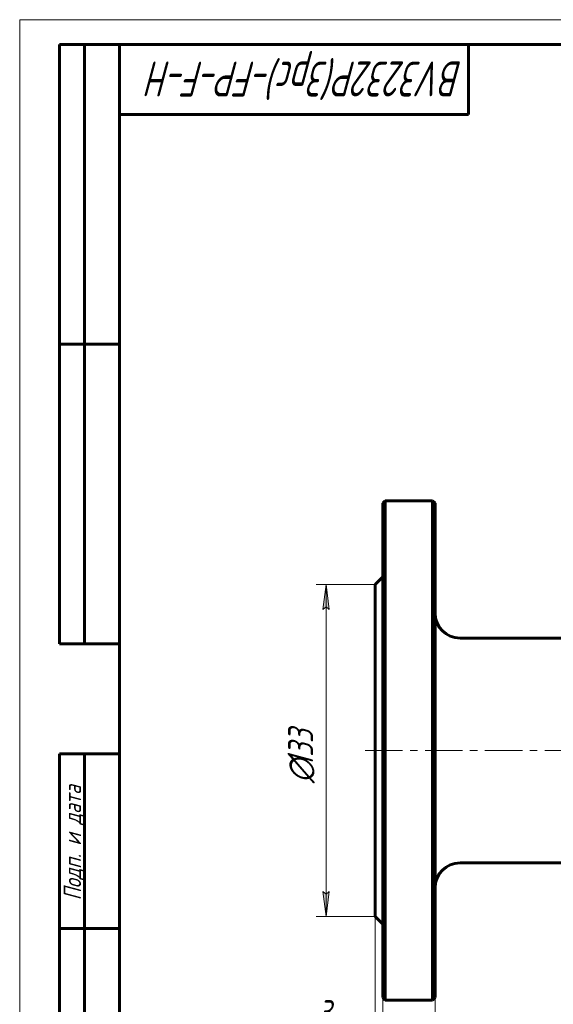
# Model space of a CAD drawing. Header units: millimetres. Extents: x 0 to 420, y 0 to 297.
# Tile 2 of 8: x 0 to 107, y 100 to 297. Entities that reach past the tile are written whole.
import ezdxf

# ---------------------------------------------------------------- set-up
doc = ezdxf.new("R2010")
doc.units = ezdxf.units.MM
for name, pattern in [('K5LT_AXLED', [12, 7.5, -1.5, 1.5, -1.5]), ('K5LT_BASIC', [0]), ('K5LT_THIN', [0])]:
    doc.linetypes.add(name, pattern=pattern)
doc.layers.add('Системный слой', color=7, linetype='Continuous')
doc.layers.add('Системный слой (1)', color=7, linetype='Continuous', true_color=0x6c6c6c)
doc.styles.add('KDIMTEXTSTYLE', font='GOST_AU.SHX', dxfattribs={"width": 0.96, "oblique": 15, "height": 5})
doc.styles.add('KTEXTSTYLE', font='GOST_AU.SHX', dxfattribs={"width": 0.96, "height": 5})
doc.dimstyles.new('KDIMSTYLE (0.50)', dxfattribs={"dimtxt": 5, "dimasz": 1, "dimexe": 2, "dimexo": 0, "dimgap": 1, "dimtad": 1, "dimlfac": 2, "dimtxsty": 'KDIMTEXTSTYLE', "dimsah": 1, "dimcen": 0, "dimdle": 1, "dimadec": 0, "dimazin": 0, "dimtfac": 0.667, "dimtmove": 0, "dimatfit": 3, "dimfxl": 1, "dimtvp": 1, "dimtolj": 1, "dimtzin": 0, "dimarcsym": 0})

# ---------------------------------------------------------------- blocks, each defined once
blk = doc.blocks.new('D0')
at = {"layer": 'Системный слой (1)'}
for points in [[(75.78, 68.41), (76.28, 69.07), (71.28, 68.41), (76.28, 67.75)], [(221.28, 67.75), (226.28, 68.41), (221.28, 69.07), (221.78, 68.41)]]:
    blk.add_hatch(color=7, dxfattribs=at).paths.add_polyline_path(points)
at = {"layer": 'Системный слой (1)', "color": 7, "linetype": 'K5LT_THIN', "lineweight": 18}
for p, q in [((71.28, 117.16), (71.28, 66.41)), ((226.28, 118.05), (226.28, 66.41)), ((71.28, 68.41), (76.28, 69.07)), ((76.28, 69.07), (75.78, 68.41)), ((221.78, 68.41), (221.28, 69.07)), ((221.28, 69.07), (226.28, 68.41)), ((76.28, 67.75), (71.28, 68.41)), ((71.28, 68.41), (226.28, 68.41)), ((75.78, 68.41), (76.28, 67.75)), ((226.28, 68.41), (221.28, 67.75)), ((221.28, 67.75), (221.78, 68.41))]:
    blk.add_line(p, q, dxfattribs=at)
blk.add_wipeout([(139.34, 69.41), (139.34, 76.79), (157.47, 76.79), (157.47, 69.41)]).dxf.layer = 'Системный слой (1)'
at = {"layer": 'Системный слой (1)', "color": 7, "char_height": 5, "attachment_point": 1, "style": 'KTEXTSTYLE'}
for s, insert in [('\\H5.0;\\W1.000;\\Q15;\\Q15;\\W0.965;310', (139.34, 75.99)), ('\\H5.0;\\W1.000;\\Q15;\\Q15;\\W0.965;±', (147.54, 75.99)), ('\\H5.0;\\W1.000;\\Q15;\\Q15;\\W0.965;1,5', (150.45, 75.99))]:
    blk.add_mtext(s, dxfattribs=dict(at, insert=insert))
blk = doc.blocks.new('KDIMARROW_01')
at = {"layer": 'Системный слой'}
blk.add_hatch(color=0, dxfattribs=at).paths.add_polyline_path([(-5, -0.66), (0, 0), (-5, 0.66), (-4.5, 0)])
at = {"layer": 'Системный слой', "color": 0, "linetype": 'K5LT_THIN', "lineweight": 18}
for p, q in [((-4.5, 0), (-5, 0.66)), ((-5, 0.66), (0, 0)), ((0, 0), (-5, -0.66)), ((-5, -0.66), (-4.5, 0))]:
    blk.add_line(p, q, dxfattribs=at)
at = {"layer": 'Системный слой (1)', "color": 0, "linetype": 'K5LT_THIN', "lineweight": 18}
blk.add_line((326.79, 150.66), (326.29, 150.66), dxfattribs=at)
blk = doc.blocks.new('D2')
at = {"layer": 'Системный слой (1)'}
for points in [[(75.78, 82.09), (76.28, 82.74), (71.28, 82.09), (76.28, 81.43)], [(78.28, 81.43), (83.28, 82.09), (78.28, 82.74), (78.78, 82.09)]]:
    blk.add_hatch(color=7, dxfattribs=at).paths.add_polyline_path(points)
at = {"layer": 'Системный слой (1)', "color": 7, "linetype": 'K5LT_THIN', "lineweight": 18}
for p, q in [((71.28, 117.16), (71.28, 80.09)), ((83.28, 101.16), (83.28, 80.09)), ((66.24, 82.09), (54.2, 82.09)), ((71.28, 82.09), (66.28, 82.09)), ((71.28, 82.09), (76.28, 82.74)), ((76.28, 81.43), (71.28, 82.09)), ((71.28, 82.09), (83.28, 82.09)), ((76.28, 82.74), (75.78, 82.09)), ((75.78, 82.09), (76.28, 81.43)), ((78.78, 82.09), (78.28, 82.74)), ((78.28, 82.74), (83.28, 82.09)), ((83.28, 82.09), (78.28, 81.43)), ((78.28, 81.43), (78.78, 82.09))]:
    blk.add_line(p, q, dxfattribs=at)
blk.add_wipeout([(56.2, 83.09), (56.2, 90.47), (63.92, 90.47), (63.92, 83.09)]).dxf.layer = 'Системный слой (1)'
at = {"layer": 'Системный слой (1)', "color": 7, "insert": (56.2, 89.67), "char_height": 5, "attachment_point": 1, "style": 'KTEXTSTYLE'}
blk.add_mtext('\\H5.0;\\W1.000;\\Q15;\\Q15;\\W0.965;24', dxfattribs=at)
blk = doc.blocks.new('D3')
at = {"layer": 'Системный слой (1)'}
for points in [[(62.08, 178.91), (61.42, 183.91), (60.76, 178.91), (61.42, 179.41)], [(61.42, 117.41), (62.08, 122.41), (61.42, 121.91), (60.76, 122.41)]]:
    blk.add_hatch(color=7, dxfattribs=at).paths.add_polyline_path(points)
at = {"layer": 'Системный слой (1)', "color": 7, "linetype": 'K5LT_THIN', "lineweight": 18}
for p, q in [((71.28, 183.91), (59.42, 183.91)), ((60.76, 178.91), (61.42, 183.91)), ((61.42, 183.91), (62.08, 178.91)), ((61.42, 183.91), (61.42, 117.41)), ((61.42, 179.41), (60.76, 178.91)), ((62.08, 178.91), (61.42, 179.41)), ((61.42, 117.41), (60.76, 122.41)), ((60.76, 122.41), (61.42, 121.91)), ((61.42, 121.91), (62.08, 122.41)), ((62.08, 122.41), (61.42, 117.41)), ((71.28, 117.41), (59.42, 117.41))]:
    blk.add_line(p, q, dxfattribs=at)
blk.add_wipeout([(60.42, 144.13), (53.04, 144.13), (53.04, 156.67), (60.42, 156.67)]).dxf.layer = 'Системный слой (1)'
at = {"layer": 'Системный слой (1)', "color": 7, "char_height": 5, "attachment_point": 1, "rotation": 90, "style": 'KTEXTSTYLE'}
for s, insert in [('\\H5.0;\\W1.000;\\Q15;\\Q15;\\W0.965;133', (53.83, 147.44)), ('\\H5.0;\\W1.000;\\Q15;\\Q15;\\W0.965;∅', (53.83, 144.13))]:
    blk.add_mtext(s, dxfattribs=dict(at, insert=insert))
blk = doc.blocks.new('D4')
at = {"layer": 'Системный слой (1)'}
for points in [[(71.28, 93.06), (66.28, 93.72), (66.78, 93.06), (66.28, 92.4)], [(77.28, 93.06), (77.78, 93.72), (72.78, 93.06), (77.78, 92.4)]]:
    blk.add_hatch(color=7, dxfattribs=at).paths.add_polyline_path(points)
at = {"layer": 'Системный слой (1)', "color": 7, "linetype": 'K5LT_THIN', "lineweight": 18}
for p, q in [((71.28, 117.41), (71.28, 91.06)), ((72.78, 101.16), (72.78, 91.06)), ((66.29, 93.06), (57.56, 93.06)), ((71.28, 93.06), (64.28, 93.06)), ((71.28, 93.06), (66.28, 93.72)), ((66.28, 93.72), (66.78, 93.06)), ((66.78, 93.06), (66.28, 92.4)), ((66.28, 92.4), (71.28, 93.06)), ((71.28, 93.06), (66.29, 93.06)), ((71.28, 93.06), (72.78, 93.06)), ((77.78, 93.72), (72.78, 93.06)), ((72.78, 93.06), (77.78, 92.4)), ((72.78, 93.06), (79.78, 93.06)), ((77.28, 93.06), (77.78, 93.72)), ((77.78, 92.4), (77.28, 93.06))]:
    blk.add_line(p, q, dxfattribs=at)
blk.add_wipeout([(59.56, 94.06), (59.56, 101.44), (64.1, 101.44), (64.1, 94.06)]).dxf.layer = 'Системный слой (1)'
at = {"layer": 'Системный слой (1)', "color": 7, "insert": (59.56, 100.65), "char_height": 5, "attachment_point": 1, "style": 'KTEXTSTYLE'}
blk.add_mtext('\\H5.0;\\W1.000;\\Q15;\\Q15;\\W0.965;3', dxfattribs=at)
blk = doc.blocks.new('U34')
at = {"color": 7, "linetype": 'K5LT_THIN', "lineweight": 18}
for p, q in [((0, 0), (0, 297)), ((0, 297), (420, 297))]:
    blk.add_line(p, q, dxfattribs=at)
at = {"color": 150, "linetype": 'K5LT_BASIC', "lineweight": 60, "true_color": 0x0080ff}
for p, q in [((8, 172), (8, 292)), ((20, 292), (8, 292)), ((13, 172), (13, 292)), ((20, 5), (20, 292)), ((20, 292), (415, 292)), ((90, 292), (90, 278)), ((90, 278), (20, 278)), ((20, 232), (8, 232)), ((20, 172), (8, 172)), ((8, 5), (8, 150)), ((20, 150), (8, 150)), ((13, 5), (13, 150)), ((20, 115), (8, 115))]:
    blk.add_line(p, q, dxfattribs=at)
at = {"color": 7, "attachment_point": 1, "style": 'KTEXTSTYLE'}
for s, insert, char_height, rotation in [('\\H5.0;\\W1.000;\\Q15;\\Q15;\\W0.833;\\H7.00;BV3232P(3pc)-FP-F-H', (88.83, 281.64), 7, 180), ('\\H5.0;\\W1.000;\\Q15;\\Q15;\\W0.965;\\H3.50;Подп. и дата', (8.82, 120.66), 3.5, 90)]:
    blk.add_mtext(s, dxfattribs=dict(at, insert=insert, char_height=char_height, rotation=rotation))

msp = doc.modelspace()

# ---------------------------------------------------------------- linework, layer by layer
at = {"layer": 'Системный слой (1)', "color": 150, "linetype": 'K5LT_BASIC', "lineweight": 60, "true_color": 0x0080ff}
for p, q in [((72.7811, 200.1604), (73.2811, 200.6604)), ((72.7811, 200.1604), (72.7811, 101.1604)), ((73.2811, 200.6604), (82.7811, 200.6604)), ((73.2811, 150.6604), (73.2811, 200.6604)), ((83.2811, 200.1604), (82.7811, 200.6604)), ((82.7811, 200.6604), (82.7811, 150.6604)), ((83.2811, 101.1604), (83.2811, 200.1604)), ((71.2811, 183.9104), (72.7811, 185.4104)), ((71.2811, 183.9104), (71.2811, 117.4104)), ((88.2811, 173.1604), (120.7811, 173.1604)), ((73.2811, 100.6604), (73.2811, 150.6604)), ((82.7811, 150.6604), (82.7811, 100.6604)), ((88.2811, 128.1604), (120.7811, 128.1604)), ((71.2811, 117.4104), (72.7811, 115.9104)), ((72.7811, 101.1604), (73.2811, 100.6604)), ((73.2811, 100.6604), (82.7811, 100.6604)), ((83.2811, 101.1604), (82.7811, 100.6604))]:
    msp.add_line(p, q, dxfattribs=at)
for centre, start, end in [((88.2811, 178.1604), 180, 270), ((88.2811, 123.1604), 90, 180)]:
    msp.add_arc(centre, 5, start, end, dxfattribs=at)

# ---------------------------------------------------------------- next in the draw order: dimensions: what is measured, and where the dimension line sits
at = {"layer": 'Системный слой (1)', "color": 7}
dim = msp.add_linear_dim(base=(71.2811, 68.4074), p1=(226.2811, 118.0499), p2=(71.2811, 117.1604), dimstyle='KDIMSTYLE (0.50)', override={"dimexo": 0, "dimpost": '\\H5.0;\\W0.965;\\Q15;<>', "dimblk1": 'KDIMARROW_01', "dimblk2": 'KDIMARROW_01', "dimse1": 0, "dimse2": 0, "dimclrt": 7, "dimtol": 1, "dimtp": 1.5, "dimtm": 1.5, "dimtdec": 5, "dimtolj": 1}, dxfattribs=at)
dim.commit()
dim.dimension.update_dxf_attribs({"geometry": 'D0', "text_midpoint": (148.7811, 68.4074), "dimtype": 160})

# ---------------------------------------------------------------- next in the draw order: dimensions: what is measured, and where the dimension line sits
dim = msp.add_linear_dim(base=(71.2811, 82.0858), p1=(83.2811, 101.1604), p2=(71.2811, 117.1604), dimstyle='KDIMSTYLE (0.50)', override={"dimexo": 0, "dimtoh": 1, "dimpost": '\\H5.0;\\W0.965;\\Q15;<>', "dimblk1": 'KDIMARROW_01', "dimblk2": 'KDIMARROW_01', "dimse1": 0, "dimse2": 0, "dimclrt": 7, "dimtol": 1, "dimtp": 0, "dimtm": 0, "dimtdec": 5, "dimtmove": 1, "dimtolj": 1}, dxfattribs=at)
dim.commit()
dim.dimension.update_dxf_attribs({"geometry": 'D2', "text_midpoint": (60.2222, 82.0858), "dimtype": 160})

# ---------------------------------------------------------------- next in the draw order: dimensions: what is measured, and where the dimension line sits
dim = msp.add_linear_dim(base=(61.4214, 183.9104), p1=(71.2811, 117.4104), p2=(71.2811, 183.9104), angle=270, dimstyle='KDIMSTYLE (0.50)', override={"dimexo": 0, "dimpost": '\\H5.0;\\W0.965;\\Q15;∅<>', "dimblk1": 'KDIMARROW_01', "dimblk2": 'KDIMARROW_01', "dimse1": 0, "dimse2": 0, "dimclrt": 7, "dimtol": 1, "dimtp": 0, "dimtm": 0, "dimtdec": 5, "dimtolj": 1}, dxfattribs=at)
dim.commit()
dim.dimension.update_dxf_attribs({"geometry": 'D3', "text_midpoint": (61.4214, 150.6604), "dimtype": 160})

# ---------------------------------------------------------------- next in the draw order: linework, layer by layer
at = {"layer": 'Системный слой (1)', "color": 30, "linetype": 'K5LT_AXLED', "lineweight": 18, "true_color": 0xff8000}
msp.add_line((69.2811, 150.6604), (228.2811, 150.6604), dxfattribs=at)

# ---------------------------------------------------------------- next in the draw order: dimensions: what is measured, and where the dimension line sits
at = {"layer": 'Системный слой (1)', "color": 7}
dim = msp.add_linear_dim(base=(71.2811, 93.0605), p1=(72.7811, 101.1604), p2=(71.2811, 117.4104), dimstyle='KDIMSTYLE (0.50)', override={"dimexo": 0, "dimtoh": 1, "dimpost": '\\H5.0;\\W0.965;\\Q15;<>', "dimblk1": 'KDIMARROW_01', "dimblk2": 'KDIMARROW_01', "dimse1": 0, "dimse2": 0, "dimclrt": 7, "dimtol": 1, "dimtp": 0, "dimtm": 0, "dimtdec": 5, "dimtmove": 1, "dimtolj": 1}, dxfattribs=at)
dim.commit()
dim.dimension.update_dxf_attribs({"geometry": 'D4', "text_midpoint": (61.9209, 93.0605), "dimtype": 160})

# ---------------------------------------------------------------- next in the draw order: block references
msp.add_blockref('U34', (0, 0))

doc.saveas('drawing.dxf')
